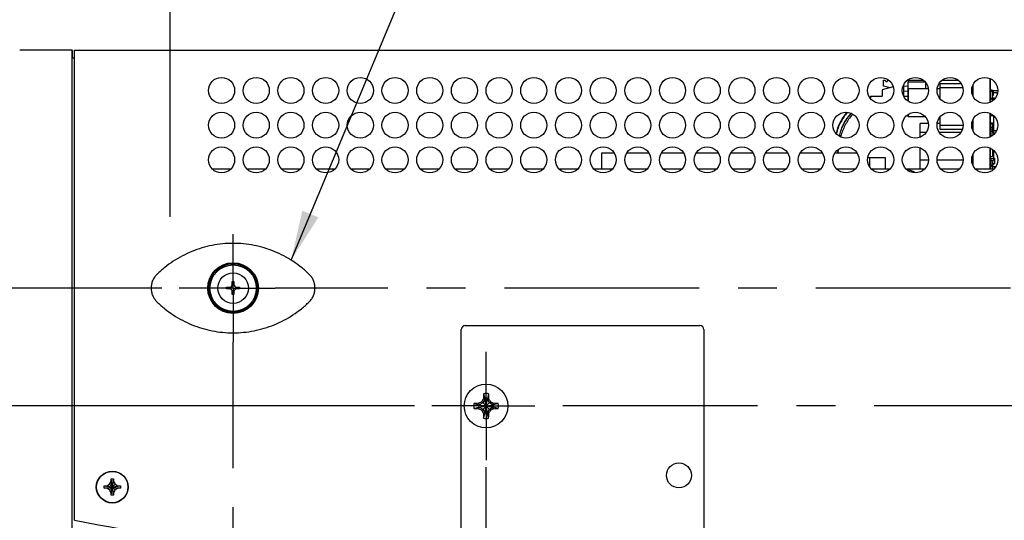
# Model space of a CAD drawing. Header units: inches. Extents: x 0 to 34, y 0 to 22.
# Tile 24 of 78: x 14.3 to 17.8, y 16.2 to 18. Entities that reach past the tile are written whole.
import ezdxf

# ---------------------------------------------------------------- set-up
doc = ezdxf.new("R2010")
doc.units = ezdxf.units.IN
doc.header["$LTSCALE"] = 1.87
doc.header["$MEASUREMENT"] = 0
doc.linetypes.add('CENTER', pattern=[0.6, 0.375, -0.075, 0.075, -0.075])
doc.layers.get('0').update_dxf_attribs({"linetype": 'CONTINUOUS'})
for name, color, linetype in [('02___PRT_ALL_AXES', 7, 'CONTINUOUS'), ('0_COMPONENTS', 7, 'CONTINUOUS'), ('DEFAULT_1', 7, 'CENTER'), ('DETAIL', 7, 'CONTINUOUS'), ('DIMENSIONS', 7, 'CONTINUOUS'), ('ECAD_761422_W_OUT-GND-PINS_REV1', 7, 'CONTINUOUS'), ('ECAD_C0402_REV2_C0402-0_012UF-1', 7, 'CONTINUOUS'), ('ECAD_C0402_REV2_C0402-0_1UF_10_', 7, 'CONTINUOUS'), ('ECAD_C0603_REV1_C0603-10PF__5_', 7, 'CONTINUOUS'), ('ECAD_C3216_C3216-4_7UF_16V_REV1', 7, 'CONTINUOUS'), ('ECAD_C7343_REV1_C7343-22UF_35V', 7, 'CONTINUOUS'), ('ECAD_C_2_0201_PKO', 7, 'CONTINUOUS'), ('ECAD_CNT_2_SDA-70543_100MILS_VE', 7, 'CONTINUOUS'), ('ECAD_OSC_6SOJ_550X350MILS_RV1', 7, 'CONTINUOUS'), ('ECAD_R0402_REV2_R0402-0_OHM', 7, 'CONTINUOUS'), ('ECAD_R0402_REV2_R0402-10K_1_', 7, 'CONTINUOUS'), ('ECAD_R0402_REV2_R0402-33_2_1_', 7, 'CONTINUOUS'), ('ECAD_R0402_REV2_R0402-SPARE', 7, 'CONTINUOUS'), ('ECAD_R0603_REV1_711944-01', 7, 'CONTINUOUS'), ('ECAD_R0603_REV1_R0603-732-0_5_', 7, 'CONTINUOUS'), ('ECAD_RN0804_REV1', 7, 'CONTINUOUS'), ('ECAD_RN0804_REV1_RP4IS-33_0804', 7, 'CONTINUOUS'), ('ECAD_SOT5_REV1_NC7SZ125M5X_A0', 7, 'CONTINUOUS'), ('ECAD_SSOP5_NC7SZU04_SM_A0', 7, 'CONTINUOUS'), ('ECAD_TSM105_REV2_BERG2X5-761451', 7, 'CONTINUOUS')]:
    doc.layers.add(name, color=color, linetype=linetype)
doc.styles.get("Standard").update_dxf_attribs({"font": 'txt', "width": 0.8})
doc.dimstyles.new('DIMSTYLE_1', dxfattribs={"dimtxt": 0.125, "dimasz": 0.18, "dimexe": 0.125, "dimexo": 0.0625, "dimgap": 0.0625, "dimtad": 0, "dimtih": 1, "dimtoh": 1, "dimzin": 4, "dimdsep": 46, "dimtxsty": 'STANDARD', "dimblk": '_FILLED', "dimblk1": '_FILLED', "dimblk2": '_FILLED', "dimcen": 0.09, "dimadec": 0, "dimazin": 0, "dimtp": 0.01, "dimtm": 0.01, "dimtfac": 1, "dimtofl": 0, "dimtmove": 0, "dimatfit": 3, "dimldrblk": '_FILLED', "dimfxl": 1, "dimtolj": 1, "dimtzin": 4, "dimarcsym": 0})
doc.dimstyles.new('DIMSTYLE_2', dxfattribs={"dimtxt": 0.125, "dimasz": 0.18, "dimexe": 0.125, "dimexo": 0.0625, "dimgap": 0.0625, "dimtad": 0, "dimtih": 1, "dimtoh": 1, "dimlfac": 2, "dimzin": 4, "dimdsep": 46, "dimtxsty": 'STANDARD', "dimblk": '_FILLED', "dimblk1": '_FILLED', "dimblk2": '_FILLED', "dimcen": 0.09, "dimadec": 0, "dimazin": 0, "dimtp": 0.001, "dimtm": 0.001, "dimtfac": 1, "dimtofl": 0, "dimtmove": 0, "dimatfit": 3, "dimldrblk": '_FILLED', "dimfxl": 1, "dimtolj": 1, "dimtzin": 4, "dimarcsym": 0})
doc.dimstyles.get("Standard").update_dxf_attribs({"dimtxt": 0.125, "dimasz": 0.18, "dimexe": 0.125, "dimexo": 0.0625, "dimgap": 0.09, "dimtad": 0, "dimtih": 1, "dimtoh": 1, "dimdec": 3, "dimzin": 4, "dimdsep": 46, "dimtxsty": 'STANDARD', "dimblk": '_FILLED', "dimblk1": '_FILLED', "dimblk2": '_FILLED', "dimcen": 0.09, "dimadec": 0, "dimazin": 0, "dimtol": 1, "dimtp": 0.01, "dimtm": 0.01, "dimtfac": 1, "dimtdec": 3, "dimtofl": 0, "dimtmove": 0, "dimatfit": 3, "dimldrblk": '_FILLED', "dimfxl": 1, "dimtolj": 1, "dimtzin": 4, "dimarcsym": 0})

# ---------------------------------------------------------------- blocks, each defined once
blk = doc.blocks.new('_FILLED')
at = {"color": 0, "linetype": 'BYBLOCK'}
blk.add_solid([(0, 0), (-1, 0.174), (-1, -0.174)], dxfattribs=at)
blk = doc.blocks.new('*D0')
at = {"layer": 'DIMENSIONS', "color": 2, "linetype": 'CONTINUOUS'}
for p, q in [((13.9696, 17.7906), (13.9696, 18.7462)), ((14.8087, 17.2714), (14.8087, 18.7462)), ((13.9696, 18.6212), (13.6096, 18.6212)), ((14.8087, 18.6212), (15.1687, 18.6212))]:
    blk.add_line(p, q, dxfattribs=at)
at = {"layer": 'DIMENSIONS', "color": 2, "linetype": 'CONTINUOUS', "xscale": 0.18, "yscale": 0.18, "zscale": 0.18}
blk.add_blockref('_FILLED', (13.9696, 18.6212), dxfattribs=at)
at = {"layer": 'DIMENSIONS', "color": 2, "linetype": 'CONTINUOUS', "xscale": 0.18, "yscale": 0.18, "zscale": 0.18, "rotation": 180}
blk.add_blockref('_FILLED', (14.8087, 18.6212), dxfattribs=at)
at = {"layer": 'DIMENSIONS', "color": 2, "linetype": 'CONTINUOUS', "insert": (14.2891, 18.6837), "char_height": 0.125, "width": 0.6, "attachment_point": 2, "line_spacing_factor": 0.9}
blk.add_mtext('1.68\\P[42.6]', dxfattribs=at)
blk = doc.blocks.new('*D24')
at = {"layer": 'DIMENSIONS', "color": 2, "linetype": 'CONTINUOUS'}
for p, q in [((13.9694, 17.4884), (13.9694, 20.2463)), ((21.7751, 17.8781), (21.7751, 20.2463)), ((13.9694, 20.1213), (17.1473, 20.1213)), ((21.7751, 20.1213), (18.5973, 20.1213))]:
    blk.add_line(p, q, dxfattribs=at)
at = {"layer": 'DIMENSIONS', "color": 2, "linetype": 'CONTINUOUS', "xscale": 0.18, "yscale": 0.18, "zscale": 0.18, "rotation": 180}
blk.add_blockref('_FILLED', (13.9694, 20.1213), dxfattribs=at)
at = {"layer": 'DIMENSIONS', "color": 2, "linetype": 'CONTINUOUS', "xscale": 0.18, "yscale": 0.18, "zscale": 0.18}
blk.add_blockref('_FILLED', (21.7751, 20.1213), dxfattribs=at)
at = {"layer": 'DIMENSIONS', "color": 2, "linetype": 'CONTINUOUS', "insert": (17.8723, 20.1838), "char_height": 0.125, "width": 1.325, "attachment_point": 2, "line_spacing_factor": 0.9}
blk.add_mtext('15.61{\\Ftxt.shx;\\W1.000000;\\H0.125000; }[396.5]', dxfattribs=at)
blk = doc.blocks.new('*D25')
at = {"layer": 'DIMENSIONS', "color": 2, "linetype": 'CONTINUOUS'}
for p, q in [((13.972, 17.4658), (13.972, 20.9963)), ((22.4761, 17.2068), (22.4761, 20.9963)), ((13.972, 20.8713), (17.599, 20.8713)), ((22.4761, 20.8713), (18.849, 20.8713))]:
    blk.add_line(p, q, dxfattribs=at)
at = {"layer": 'DIMENSIONS', "color": 2, "linetype": 'CONTINUOUS', "xscale": 0.18, "yscale": 0.18, "zscale": 0.18, "rotation": 180}
blk.add_blockref('_FILLED', (13.972, 20.8713), dxfattribs=at)
at = {"layer": 'DIMENSIONS', "color": 2, "linetype": 'CONTINUOUS', "xscale": 0.18, "yscale": 0.18, "zscale": 0.18}
blk.add_blockref('_FILLED', (22.4761, 20.8713), dxfattribs=at)
at = {"layer": 'DIMENSIONS', "color": 2, "linetype": 'CONTINUOUS', "insert": (18.224, 20.9338), "char_height": 0.125, "width": 1.125, "attachment_point": 2, "line_spacing_factor": 0.9}
blk.add_mtext('17.01{\\Ftxt.shx;\\W1.000000;\\H0.125000; }[432]', dxfattribs=at)
blk = doc.blocks.new('*D31')
at = {"layer": 'DIMENSIONS', "color": 2, "linetype": 'CONTINUOUS'}
for p, q in [((13.2196, 17.0141), (13.2196, 17.3741)), ((14.7781, 17.0141), (13.0946, 17.0141)), ((15.6896, 16.5896), (13.0946, 16.5896)), ((13.2196, 16.5896), (13.2196, 16.2296))]:
    blk.add_line(p, q, dxfattribs=at)
at = {"layer": 'DIMENSIONS', "color": 2, "linetype": 'CONTINUOUS', "xscale": 0.18, "yscale": 0.18, "zscale": 0.18}
for p, rotation in [((13.2196, 17.0141), 270), ((13.2196, 16.5896), 90)]:
    blk.add_blockref('_FILLED', p, dxfattribs=dict(at, rotation=rotation))
at = {"layer": 'DIMENSIONS', "color": 2, "linetype": 'CONTINUOUS', "insert": (13.0696, 16.9662), "char_height": 0.125, "width": 0.6, "attachment_point": 2, "line_spacing_factor": 0.9}
blk.add_mtext('.85\\P[21.6]', dxfattribs=at)
blk = doc.blocks.new('*D32')
at = {"layer": 'DIMENSIONS', "color": 2, "linetype": 'CONTINUOUS'}
for p, q in [((12.4696, 16.5896), (12.4696, 16.9496)), ((15.6896, 16.5896), (12.3446, 16.5896)), ((15.6896, 15.6676), (12.3446, 15.6676)), ((12.4696, 15.6676), (12.4696, 15.3076))]:
    blk.add_line(p, q, dxfattribs=at)
at = {"layer": 'DIMENSIONS', "color": 2, "linetype": 'CONTINUOUS', "xscale": 0.18, "yscale": 0.18, "zscale": 0.18}
for p, rotation in [((12.4696, 16.5896), 270), ((12.4696, 15.6676), 90)]:
    blk.add_blockref('_FILLED', p, dxfattribs=dict(at, rotation=rotation))
at = {"layer": 'DIMENSIONS', "color": 2, "linetype": 'CONTINUOUS', "insert": (12.3696, 16.2995), "char_height": 0.125, "width": 0.6, "attachment_point": 2, "line_spacing_factor": 0.9}
blk.add_mtext('1.84\\P[46.8]', dxfattribs=at)

msp = doc.modelspace()

# ---------------------------------------------------------------- linework, layer by layer
at = {"color": 7, "linetype": 'CONTINUOUS'}
for p, q in [((14.4551, 17.8713), (14.2664, 17.8713)), ((14.4551, 14.3863), (14.4551, 17.8713)), ((14.4571, 17.8706), (14.4551, 17.8706)), ((14.4571, 17.8456), (14.4571, 17.8706)), ((14.4641, 16.1787), (14.4641, 17.8713)), ((14.4641, 17.8713), (21.7486, 17.8713)), ((14.4551, 17.8438), (14.4641, 17.8438)), ((14.4551, 17.8435), (14.4641, 17.8435)), ((14.4641, 17.8426), (14.4551, 17.8426)), ((17.3796, 17.7415), (17.3796, 17.7637)), ((17.3796, 17.7637), (17.3846, 17.7637)), ((17.4031, 17.7362), (17.3796, 17.7415)), ((17.3846, 17.7637), (17.3871, 17.7587)), ((17.3871, 17.7587), (17.3921, 17.7587)), ((17.3921, 17.7587), (17.3946, 17.7637)), ((17.4521, 17.7062), (17.4521, 17.7468)), ((17.4681, 17.7406), (17.4521, 17.7416)), ((17.4681, 17.6881), (17.4681, 17.7564)), ((17.5292, 17.7564), (17.4681, 17.7564)), ((17.5306, 17.7543), (17.5306, 17.7317)), ((17.3321, 17.7062), (17.3321, 17.6984)), ((17.3321, 17.7062), (17.3746, 17.7062)), ((17.4134, 17.7389), (17.3746, 17.7287)), ((17.3746, 17.7287), (17.3746, 17.7062)), ((17.4521, 17.7251), (17.4681, 17.7241)), ((17.4521, 17.7062), (17.4681, 17.7062)), ((17.4681, 17.6314), (17.4681, 17.6395)), ((17.5292, 17.6314), (17.4681, 17.6314)), ((17.3304, 17.4832), (17.3232, 17.4832)), ((14.9603, 17.4436), (15.0274, 17.4436)), ((15.0853, 17.4436), (15.1524, 17.4436)), ((15.2103, 17.4436), (15.2774, 17.4436)), ((15.3353, 17.4436), (15.4024, 17.4436)), ((15.4603, 17.4436), (15.5274, 17.4436)), ((15.5853, 17.4436), (15.6524, 17.4436)), ((15.7103, 17.4436), (15.7774, 17.4436)), ((15.8353, 17.4436), (15.9024, 17.4436)), ((15.9603, 17.4436), (16.0274, 17.4436)), ((16.0853, 17.4436), (16.1524, 17.4436)), ((16.2103, 17.4436), (16.2774, 17.4436)), ((16.3353, 17.4436), (16.4024, 17.4436)), ((16.4603, 17.4436), (16.5274, 17.4436)), ((16.5853, 17.4436), (16.6524, 17.4436)), ((16.7103, 17.4436), (16.7774, 17.4436)), ((16.8353, 17.4436), (16.9024, 17.4436)), ((16.9603, 17.4436), (17.0274, 17.4436)), ((17.0853, 17.4436), (17.1524, 17.4436)), ((17.2103, 17.4436), (17.2774, 17.4436)), ((17.3353, 17.4436), (17.4024, 17.4436)), ((17.4603, 17.4436), (17.5274, 17.4436)), ((17.5853, 17.4436), (17.6524, 17.4436)), ((17.7103, 17.4436), (17.7774, 17.4436)), ((15.0324, 17.0271), (15.0324, 17.0379)), ((15.0324, 17.0379), (15.0383, 17.0379)), ((15.0383, 17.0379), (15.0383, 17.0271)), ((15.0117, 17.0114), (15.0117, 17.0173)), ((15.0117, 17.0173), (15.0226, 17.0173)), ((15.0226, 17.0114), (15.0117, 17.0114)), ((15.0324, 16.9907), (15.0324, 17.0015)), ((15.0383, 17.0015), (15.0383, 16.9907)), ((15.0482, 17.0173), (15.059, 17.0173)), ((15.059, 17.0114), (15.0482, 17.0114)), ((15.059, 17.0173), (15.059, 17.0114)), ((15.0383, 16.9907), (15.0324, 16.9907)), ((15.8571, 15.3946), (15.8571, 16.8646)), ((15.8721, 16.8796), (16.7171, 16.8796)), ((16.7321, 16.8646), (16.7321, 15.3946)), ((15.9314, 16.5739), (15.9628, 16.6053)), ((15.9628, 16.5739), (15.9314, 16.6053)), ((15.9425, 16.6143), (15.9351, 16.6015)), ((15.9374, 16.6154), (15.9425, 16.6143)), ((15.938, 16.6335), (15.9425, 16.6162)), ((15.9425, 16.6162), (15.9425, 16.6143)), ((15.9425, 16.563), (15.9517, 16.6162)), ((15.9517, 16.563), (15.9425, 16.6162)), ((15.9425, 16.5648), (15.9517, 16.6143)), ((15.9517, 16.5648), (15.9425, 16.6143)), ((15.9562, 16.6335), (15.9517, 16.6162)), ((15.9517, 16.6143), (15.9517, 16.6162)), ((15.9517, 16.6143), (15.9568, 16.6154)), ((15.9591, 16.6015), (15.9517, 16.6143)), ((15.9032, 16.5987), (15.9205, 16.5941)), ((15.9032, 16.5804), (15.9205, 16.585)), ((15.9205, 16.5941), (15.9737, 16.585)), ((15.9223, 16.5941), (15.9205, 16.5941)), ((15.9205, 16.585), (15.9737, 16.5941)), ((15.9205, 16.585), (15.9223, 16.585)), ((15.9223, 16.5941), (15.9213, 16.5993)), ((15.9213, 16.5799), (15.9223, 16.585)), ((15.9351, 16.6015), (15.9223, 16.5941)), ((15.9223, 16.5941), (15.9719, 16.585)), ((15.9223, 16.585), (15.9719, 16.5941)), ((15.9223, 16.585), (15.9351, 16.5776)), ((15.9351, 16.5776), (15.9425, 16.5648)), ((15.9517, 16.5648), (15.9591, 16.5776)), ((15.9719, 16.5941), (15.9591, 16.6015)), ((15.9591, 16.5776), (15.9719, 16.585)), ((15.973, 16.5993), (15.9719, 16.5941)), ((15.9737, 16.5941), (15.9719, 16.5941)), ((15.9719, 16.585), (15.973, 16.5799)), ((15.9719, 16.585), (15.9737, 16.585)), ((15.9911, 16.5987), (15.9737, 16.5941)), ((15.9911, 16.5804), (15.9737, 16.585)), ((15.9374, 16.5637), (15.9425, 16.5648)), ((15.938, 16.5456), (15.9425, 16.563)), ((15.9425, 16.5648), (15.9425, 16.563)), ((15.9517, 16.563), (15.9517, 16.5648)), ((15.9568, 16.5637), (15.9517, 16.5648)), ((15.9562, 16.5456), (15.9517, 16.563)), ((14.5956, 16.3178), (14.5956, 16.3268)), ((14.5956, 16.2683), (14.6046, 16.3268)), ((14.6046, 16.2683), (14.5956, 16.3268)), ((14.5956, 16.3268), (14.6046, 16.3268)), ((14.6046, 16.3268), (14.6046, 16.3178)), ((14.5709, 16.2931), (14.5709, 16.3021)), ((14.5709, 16.3021), (14.6294, 16.2931)), ((14.5709, 16.3021), (14.5799, 16.3021)), ((14.5709, 16.2931), (14.6294, 16.3021)), ((14.5799, 16.2931), (14.5709, 16.2931)), ((14.5799, 16.3021), (14.5899, 16.3078)), ((14.5799, 16.3021), (14.6204, 16.2931)), ((14.5799, 16.2931), (14.6204, 16.3021)), ((14.5899, 16.2873), (14.5799, 16.2931)), ((14.5899, 16.3078), (14.5956, 16.3178)), ((14.5899, 16.2873), (14.6104, 16.3078)), ((14.6104, 16.2873), (14.5899, 16.3078)), ((14.5956, 16.2773), (14.5899, 16.2873)), ((14.5956, 16.2773), (14.6046, 16.3178)), ((14.6046, 16.2773), (14.5956, 16.3178)), ((14.6046, 16.3178), (14.6104, 16.3078)), ((14.6104, 16.2873), (14.6046, 16.2773)), ((14.6104, 16.3078), (14.6204, 16.3021)), ((14.6204, 16.2931), (14.6104, 16.2873)), ((14.6204, 16.3021), (14.6294, 16.3021)), ((14.6294, 16.2931), (14.6204, 16.2931)), ((14.6294, 16.3021), (14.6294, 16.2931)), ((14.5956, 16.2683), (14.5956, 16.2773)), ((14.6046, 16.2683), (14.5956, 16.2683)), ((14.6046, 16.2773), (14.6046, 16.2683))]:
    msp.add_line(p, q, dxfattribs=at)
at = {"color": 3, "linetype": 'CONTINUOUS'}
for p, q in [((14.4571, 17.8456), (14.4551, 17.8456)), ((16.3629, 17.5002), (16.3629, 17.4437)), ((16.4083, 17.5002), (16.3629, 17.5002)), ((16.5333, 17.5002), (16.4544, 17.5002)), ((16.6583, 17.5002), (16.5794, 17.5002)), ((16.7833, 17.5002), (16.7044, 17.5002)), ((16.9083, 17.5002), (16.8294, 17.5002)), ((17.0333, 17.5002), (16.9544, 17.5002)), ((17.1583, 17.5002), (17.0794, 17.5002)), ((17.2833, 17.5002), (17.2044, 17.5002)), ((17.3304, 17.4509), (17.3304, 17.4832)), ((17.3869, 17.4832), (17.3304, 17.4832)), ((17.3869, 17.4436), (17.3869, 17.4832))]:
    msp.add_line(p, q, dxfattribs=at)
at = {"color": 7, "linetype": 'CONTINUOUS', "true_color": 0xcccccc}
for p, q in [((17.2146, 17.5122), (17.2133, 17.5003)), ((17.2153, 17.5127), (17.2143, 17.5003))]:
    msp.add_line(p, q, dxfattribs=at)
at = {"color": 7, "linetype": 'CONTINUOUS'}
for centre, radius in [((14.9939, 17.7263), 0.047), ((15.1189, 17.7263), 0.047), ((15.2439, 17.7263), 0.047), ((15.3689, 17.7263), 0.047), ((15.4939, 17.7263), 0.047), ((15.6189, 17.7263), 0.047), ((15.7439, 17.7263), 0.047), ((15.8689, 17.7263), 0.047), ((15.9939, 17.7263), 0.047), ((16.1189, 17.7263), 0.047), ((16.2439, 17.7263), 0.047), ((16.3689, 17.7263), 0.047), ((16.4939, 17.7263), 0.047), ((16.6189, 17.7263), 0.047), ((16.7439, 17.7263), 0.047), ((16.8689, 17.7263), 0.047), ((16.9939, 17.7263), 0.047), ((17.1189, 17.7263), 0.047), ((17.2439, 17.7263), 0.047), ((17.3689, 17.7263), 0.047), ((17.4939, 17.7263), 0.047), ((17.6189, 17.7263), 0.047), ((17.7439, 17.7263), 0.047), ((14.9939, 17.6013), 0.047), ((15.1189, 17.6013), 0.047), ((15.2439, 17.6013), 0.047), ((15.3689, 17.6013), 0.047), ((15.4939, 17.6013), 0.047), ((15.6189, 17.6013), 0.047), ((15.7439, 17.6013), 0.047), ((15.8689, 17.6013), 0.047), ((15.9939, 17.6013), 0.047), ((16.1189, 17.6013), 0.047), ((16.2439, 17.6013), 0.047), ((16.3689, 17.6013), 0.047), ((16.4939, 17.6013), 0.047), ((16.6189, 17.6013), 0.047), ((16.7439, 17.6013), 0.047), ((16.8689, 17.6013), 0.047), ((16.9939, 17.6013), 0.047), ((17.1189, 17.6013), 0.047), ((17.2439, 17.6013), 0.047), ((17.3689, 17.6013), 0.047), ((17.4939, 17.6013), 0.047), ((17.6189, 17.6013), 0.047), ((17.7439, 17.6013), 0.047), ((14.9939, 17.4763), 0.047), ((15.1189, 17.4763), 0.047), ((15.2439, 17.4763), 0.047), ((15.3689, 17.4763), 0.047), ((15.4939, 17.4763), 0.047), ((15.6189, 17.4763), 0.047), ((15.7439, 17.4763), 0.047), ((15.8689, 17.4763), 0.047), ((15.9939, 17.4763), 0.047), ((16.1189, 17.4763), 0.047), ((16.2439, 17.4763), 0.047), ((16.3689, 17.4763), 0.047), ((16.4939, 17.4763), 0.047), ((16.6189, 17.4763), 0.047), ((16.7439, 17.4763), 0.047), ((16.8689, 17.4763), 0.047), ((16.9939, 17.4763), 0.047), ((17.1189, 17.4763), 0.047), ((17.2439, 17.4763), 0.047), ((17.3689, 17.4763), 0.047), ((17.4939, 17.4763), 0.047), ((17.6189, 17.4763), 0.047), ((17.7439, 17.4763), 0.047), ((15.0354, 17.0143), 0.0912), ((15.0354, 17.0143), 0.0875), ((15.0354, 17.0143), 0.0837), ((15.0354, 17.0143), 0.055), ((15.9471, 16.5896), 0.0787), ((14.6001, 16.2976), 0.0575), ((14.6001, 16.2976), 0.0563)]:
    msp.add_circle(centre, radius, dxfattribs=at)
for centre, radius, start, end in [((17.4496, 17.3491), 0.0925, 60.5775, 80.3757), ((15.0226, 17.0271), 0.00984, 270, 360), ((15.0226, 17.0015), 0.00984, 0, 90), ((15.0482, 17.0271), 0.00984, 180, 270), ((15.0482, 17.0015), 0.00984, 90, 180), ((15.8721, 16.8646), 0.015, 90, 180), ((16.7171, 16.8646), 0.015, 0, 90), ((16.5409, 15.5609), 1.2092, 120.2668, 120.8252), ((16.9802, 15.9932), 1.2143, 149.1759, 149.732), ((17.0322, 16.5913), 1.095, 178.1542, 178.7363), ((16.403, 16.6115), 0.4655, 177.295, 178.1542), ((15.9471, 16.5896), 0.0449, 78.2646, 101.7354), ((15.9471, 16.5896), 0.027, 80.2364, 99.7636), ((15.5029, 16.612), 0.4539, 1.8348, 2.716), ((14.8743, 16.5916), 1.0828, 1.2604, 1.8491), ((14.9184, 15.9958), 1.2092, 30.2668, 30.8252), ((15.3507, 15.5565), 1.2143, 59.1759, 59.732), ((15.9471, 16.5896), 0.0449, 168.2646, 191.7354), ((15.9247, 16.1453), 0.4539, 91.8348, 92.716), ((15.9251, 17.0454), 0.4655, 267.295, 268.1542), ((15.9451, 15.5167), 1.0828, 91.2604, 91.8491), ((15.9454, 17.6746), 1.095, 268.1542, 268.7363), ((15.9471, 16.5896), 0.027, 170.2364, 189.7636), ((16.5435, 17.6227), 1.2143, 239.1759, 239.732), ((16.9758, 17.1834), 1.2092, 210.2668, 210.8252), ((14.914, 17.1859), 1.2143, 329.1759, 329.732), ((15.3533, 17.6183), 1.2092, 300.2668, 300.8252), ((15.9488, 15.5045), 1.095, 88.1542, 88.7363), ((15.9491, 17.6624), 1.0828, 271.2604, 271.8491), ((15.9471, 16.5896), 0.027, 350.2364, 9.7636), ((15.9691, 16.1337), 0.4655, 87.295, 88.1542), ((15.9696, 17.0338), 0.4539, 271.8348, 272.716), ((15.9471, 16.5896), 0.0449, 348.2646, 11.7354), ((17.0199, 16.5875), 1.0828, 181.2604, 181.8491), ((16.3914, 16.5671), 0.4539, 181.8348, 182.716), ((15.9471, 16.5896), 0.0449, 258.2646, 281.7354), ((15.9471, 16.5896), 0.027, 260.2364, 279.7636), ((15.4912, 16.5676), 0.4655, 357.295, 358.1542), ((14.8621, 16.5879), 1.095, 358.1542, 358.7363), ((18.1189, 34.8236), 18.9998, 258.90959, 263.16139)]:
    msp.add_arc(centre, radius, start, end, dxfattribs=at)
at = {"color": 7, "linetype": 'CONTINUOUS', "true_color": 0xcccccc}
for points, knots in [([(17.2473, 17.6476), (17.2372, 17.6363), (17.2206, 17.6115), (17.2108, 17.5844), (17.208, 17.5719)], [0, 0, 0, 0, 0.520638, 1, 1, 1, 1]), ([(17.2492, 17.6473), (17.2397, 17.6365), (17.2228, 17.6114), (17.2122, 17.5838), (17.2091, 17.5704)], [0, 0, 0, 0, 0.491986, 1, 1, 1, 1]), ([(17.2622, 17.6445), (17.2613, 17.6435), (17.2509, 17.6323), (17.2331, 17.6064), (17.2224, 17.578), (17.2194, 17.5638), (17.2191, 17.5624)], [0, 0, 0, 0, 0.04276, 0.496326, 0.949892, 1, 1, 1, 1]), ([(17.2627, 17.6442), (17.262, 17.6435), (17.2519, 17.6326), (17.2342, 17.6069), (17.223, 17.5782), (17.2199, 17.5637), (17.2195, 17.5621)], [0, 0, 0, 0, 0.031217, 0.487693, 0.94417, 1, 1, 1, 1]), ([(17.2676, 17.6409), (17.2671, 17.6403), (17.2577, 17.6292), (17.2415, 17.6049), (17.2294, 17.5768), (17.2245, 17.5616), (17.2238, 17.5593)], [0, 0, 0, 0, 0.026567, 0.472162, 0.917757, 1, 1, 1, 1])]:
    msp.add_open_spline(points, degree=3, knots=knots, dxfattribs=at)
at = {"color": 7, "linetype": 'CONTINUOUS'}
for points, knots in [([(15.3098, 17.0636), (15.3007, 17.0725), (15.2818, 17.0893), (15.251, 17.1116), (15.2182, 17.1309), (15.1838, 17.147), (15.1479, 17.1596), (15.111, 17.1687), (15.0734, 17.1743), (15.0354, 17.1761), (14.9974, 17.1743), (14.9597, 17.1687), (14.9228, 17.1596), (14.887, 17.147), (14.8525, 17.1309), (14.8197, 17.1116), (14.789, 17.0893), (14.77, 17.0725), (14.7609, 17.0636)], [0, 0, 0, 0, 0.062494, 0.124988, 0.187482, 0.249976, 0.312474, 0.374978, 0.437488, 0.5, 0.562512, 0.625022, 0.687526, 0.750024, 0.812518, 0.875012, 0.937506, 1, 1, 1, 1]), ([(14.7609, 17.0636), (14.7576, 17.0605), (14.7517, 17.0534), (14.7451, 17.0413), (14.741, 17.0281), (14.7396, 17.0143), (14.741, 17.0006), (14.7451, 16.9874), (14.7517, 16.9752), (14.7576, 16.9682), (14.7609, 16.965)], [0, 0, 0, 0, 0.125003, 0.249998, 0.375, 0.5, 0.625, 0.750002, 0.874997, 1, 1, 1, 1]), ([(15.3098, 16.965), (15.3131, 16.9682), (15.319, 16.9752), (15.3257, 16.9874), (15.3297, 17.0006), (15.3311, 17.0143), (15.3297, 17.0281), (15.3257, 17.0413), (15.319, 17.0534), (15.3131, 17.0605), (15.3098, 17.0636)], [0, 0, 0, 0, 0.125003, 0.249998, 0.375, 0.5, 0.625, 0.750002, 0.874997, 1, 1, 1, 1]), ([(14.7609, 16.965), (14.77, 16.9562), (14.789, 16.9394), (14.8197, 16.917), (14.8525, 16.8977), (14.887, 16.8817), (14.9228, 16.869), (14.9597, 16.8599), (14.9974, 16.8544), (15.0354, 16.8525), (15.0734, 16.8544), (15.111, 16.8599), (15.1479, 16.869), (15.1838, 16.8817), (15.2182, 16.8977), (15.251, 16.917), (15.2818, 16.9394), (15.3007, 16.9562), (15.3098, 16.965)], [0, 0, 0, 0, 0.062494, 0.124988, 0.187482, 0.249976, 0.312474, 0.374978, 0.437488, 0.5, 0.562512, 0.625022, 0.687526, 0.750024, 0.812518, 0.875012, 0.937506, 1, 1, 1, 1])]:
    msp.add_open_spline(points, degree=3, knots=knots, dxfattribs=at)
at = {"layer": '02___PRT_ALL_AXES', "color": 7, "linetype": 'CONTINUOUS'}
for p, q in [((17.7011, 17.7073), (17.7011, 17.7453)), ((17.7631, 17.6837), (17.7631, 17.7689)), ((17.7631, 17.5587), (17.7631, 17.6439)), ((17.7011, 17.5823), (17.7011, 17.6203)), ((17.7011, 17.4573), (17.7011, 17.4953)), ((17.7631, 17.4436), (17.7631, 17.5189))]:
    msp.add_line(p, q, dxfattribs=at)
msp.add_circle((16.6421, 16.3396), 0.045, dxfattribs=at)
at = {"layer": '0_COMPONENTS', "color": 7, "linetype": 'CONTINUOUS'}
for p, q in [((17.7006, 17.7445), (17.7006, 17.7081)), ((17.7631, 17.7689), (17.7631, 17.6837)), ((17.7631, 17.6439), (17.7631, 17.5587)), ((17.7006, 17.6195), (17.7006, 17.5831)), ((17.7006, 17.4945), (17.7006, 17.4581)), ((17.7631, 17.5189), (17.7631, 17.4436))]:
    msp.add_line(p, q, dxfattribs=at)
at = {"layer": 'DEFAULT_1', "color": 7, "linetype": 'CENTER'}
for p, q in [((15.0356, 17.0141), (15.0356, 17.209)), ((15.0356, 17.0141), (14.8406, 17.0141)), ((15.0356, 17.0141), (15.0356, 16.8191)), ((15.0356, 17.0141), (15.187, 17.0141)), ((21.2026, 17.0141), (15.187, 17.0141)), ((15.0356, 15.2431), (15.0356, 16.8191)), ((15.9471, 16.5896), (15.9471, 16.7845)), ((15.9471, 16.5896), (15.7521, 16.5896)), ((15.9471, 16.5896), (15.9471, 16.3946)), ((15.9471, 16.5896), (16.1228, 16.5896)), ((20.2911, 16.5896), (16.1228, 16.5896)), ((15.9471, 15.6676), (15.9471, 16.3946))]:
    msp.add_line(p, q, dxfattribs=at)
at = {"layer": 'ECAD_761422_W_OUT-GND-PINS_REV1', "color": 7, "linetype": 'CONTINUOUS'}
for p, q in [((17.5831, 17.6969), (17.5831, 17.7497)), ((17.6587, 17.7497), (17.5831, 17.7497)), ((17.664, 17.7357), (17.5831, 17.7357)), ((17.7006, 17.7357), (17.6987, 17.7357)), ((17.5831, 17.5857), (17.5831, 17.6308)), ((17.6655, 17.5997), (17.5831, 17.5997)), ((17.7006, 17.5997), (17.6972, 17.5997)), ((17.6628, 17.5857), (17.5831, 17.5857))]:
    msp.add_line(p, q, dxfattribs=at)
at = {"layer": 'ECAD_C0402_REV2_C0402-0_012UF-1', "color": 7, "linetype": 'CONTINUOUS'}
for p in [(17.7776, 17.6338), (17.7756, 17.6292)]:
    msp.add_line(p, (17.7776, 17.6292), dxfattribs=at)
at = {"layer": 'ECAD_C0402_REV2_C0402-0_1UF_10_', "color": 7, "linetype": 'CONTINUOUS'}
for p, q in [((17.7631, 17.6987), (17.7756, 17.6987)), ((17.7711, 17.6962), (17.7756, 17.6962)), ((17.7756, 17.6987), (17.7756, 17.6921)), ((17.7631, 17.6362), (17.7747, 17.6362)), ((17.7756, 17.6356), (17.7756, 17.5671)), ((17.7631, 17.6092), (17.7756, 17.6092)), ((17.7711, 17.6017), (17.7756, 17.6017)), ((17.7711, 17.6012), (17.7756, 17.6012)), ((17.7721, 17.6042), (17.7756, 17.6042)), ((17.7711, 17.5662), (17.7742, 17.5662)), ((17.7721, 17.5892), (17.7756, 17.5892)), ((17.7721, 17.5837), (17.7756, 17.5837)), ((17.7741, 17.5717), (17.7756, 17.5717)), ((17.7721, 17.5087), (17.7756, 17.5087)), ((17.7756, 17.5106), (17.7756, 17.4742)), ((17.7631, 17.4817), (17.7756, 17.4817)), ((17.7696, 17.4742), (17.7756, 17.4742)), ((17.7721, 17.4617), (17.7756, 17.4617)), ((17.7721, 17.4592), (17.7756, 17.4592)), ((17.7756, 17.4632), (17.7756, 17.4592))]:
    msp.add_line(p, q, dxfattribs=at)
at = {"layer": 'ECAD_C0603_REV1_C0603-10PF__5_', "color": 7, "linetype": 'CONTINUOUS'}
for p, q in [((17.7721, 17.4522), (17.7796, 17.4522)), ((17.7796, 17.4522), (17.7796, 17.4468))]:
    msp.add_line(p, q, dxfattribs=at)
at = {"layer": 'ECAD_C3216_C3216-4_7UF_16V_REV1', "color": 7, "linetype": 'CONTINUOUS'}
msp.add_line((17.7756, 17.5827), (17.7869, 17.5827), dxfattribs=at)
at = {"layer": 'ECAD_C7343_REV1_C7343-22UF_35V', "color": 7, "linetype": 'CONTINUOUS'}
msp.add_line((17.7721, 17.4524), (17.7833, 17.4524), dxfattribs=at)
at = {"layer": 'ECAD_C_2_0201_PKO', "color": 7, "linetype": 'CONTINUOUS'}
for p, q in [((17.7631, 17.7282), (17.7696, 17.7282)), ((17.7631, 17.7279), (17.7696, 17.7279)), ((17.7696, 17.7282), (17.7696, 17.7237)), ((17.7696, 17.6396), (17.7696, 17.6362)), ((17.7631, 17.6084), (17.7696, 17.6084)), ((17.7696, 17.6092), (17.7696, 17.6084)), ((17.7631, 17.5882), (17.7696, 17.5882)), ((17.7631, 17.5802), (17.7696, 17.5802)), ((17.7696, 17.5882), (17.7696, 17.5802)), ((17.7631, 17.4749), (17.7696, 17.4749)), ((17.7631, 17.4744), (17.7696, 17.4744)), ((17.7696, 17.4749), (17.7696, 17.4587))]:
    msp.add_line(p, q, dxfattribs=at)
at = {"layer": 'ECAD_CNT_2_SDA-70543_100MILS_VE', "color": 7, "linetype": 'CONTINUOUS'}
for p, q in [((17.4686, 17.7564), (17.4686, 17.7617)), ((17.5239, 17.7617), (17.4686, 17.7617)), ((17.6489, 17.7617), (17.5888, 17.7617)), ((17.4686, 17.6878), (17.4686, 17.7317)), ((17.5398, 17.7317), (17.4686, 17.7317)), ((17.5831, 17.7317), (17.5729, 17.7317)), ((17.4686, 17.6317), (17.4686, 17.6399)), ((17.529, 17.6317), (17.4686, 17.6317))]:
    msp.add_line(p, q, dxfattribs=at)
at = {"layer": 'ECAD_OSC_6SOJ_550X350MILS_RV1', "color": 7, "linetype": 'CONTINUOUS'}
for p in [(17.6086, 17.7617), (17.6474, 17.7627)]:
    msp.add_line(p, (17.6086, 17.7627), dxfattribs=at)
at = {"layer": 'ECAD_R0402_REV2_R0402-0_OHM', "color": 7, "linetype": 'CONTINUOUS'}
for p, q in [((17.7631, 17.6962), (17.7711, 17.6962)), ((17.7711, 17.6962), (17.7711, 17.6891))]:
    msp.add_line(p, q, dxfattribs=at)
at = {"layer": 'ECAD_R0402_REV2_R0402-10K_1_', "color": 7, "linetype": 'CONTINUOUS'}
for p, q in [((17.7631, 17.6417), (17.7664, 17.6417)), ((17.7631, 17.6062), (17.7711, 17.6062)), ((17.7711, 17.6062), (17.7711, 17.5942)), ((17.7631, 17.5942), (17.7711, 17.5942)), ((17.7631, 17.5662), (17.7711, 17.5662)), ((17.7711, 17.5662), (17.7711, 17.5641)), ((17.7631, 17.4587), (17.7711, 17.4587)), ((17.7711, 17.4587), (17.7711, 17.4562))]:
    msp.add_line(p, q, dxfattribs=at)
at = {"layer": 'ECAD_R0402_REV2_R0402-33_2_1_', "color": 7, "linetype": 'CONTINUOUS'}
for p, q in [((17.7631, 17.4562), (17.7711, 17.4562)), ((17.7711, 17.4562), (17.7711, 17.4537))]:
    msp.add_line(p, q, dxfattribs=at)
at = {"layer": 'ECAD_R0402_REV2_R0402-SPARE', "color": 7, "linetype": 'CONTINUOUS'}
for p, q in [((17.7631, 17.7237), (17.7711, 17.7237)), ((17.7711, 17.7237), (17.7711, 17.6987)), ((17.7006, 17.4687), (17.6984, 17.4687)), ((17.7631, 17.4537), (17.7711, 17.4537)), ((17.7711, 17.4537), (17.7711, 17.4436))]:
    msp.add_line(p, q, dxfattribs=at)
at = {"layer": 'ECAD_R0603_REV1_711944-01', "color": 7, "linetype": 'CONTINUOUS'}
for p, q in [((17.7721, 17.4632), (17.7796, 17.4632)), ((17.7756, 17.4822), (17.7796, 17.4822)), ((17.7796, 17.4822), (17.7796, 17.4632))]:
    msp.add_line(p, q, dxfattribs=at)
at = {"layer": 'ECAD_R0603_REV1_R0603-732-0_5_', "color": 7, "linetype": 'CONTINUOUS'}
for p, q in [((17.7696, 17.7272), (17.7741, 17.7272)), ((17.7711, 17.7082), (17.7741, 17.7082)), ((17.7741, 17.7272), (17.7741, 17.7082))]:
    msp.add_line(p, q, dxfattribs=at)
at = {"layer": 'ECAD_RN0804_REV1', "color": 7, "linetype": 'CONTINUOUS'}
for p, q in [((17.7721, 17.6379), (17.7721, 17.6362)), ((17.7711, 17.6037), (17.7721, 17.6037)), ((17.7721, 17.6092), (17.7721, 17.6037)), ((17.7711, 17.5942), (17.7721, 17.5942)), ((17.7721, 17.5942), (17.7721, 17.5742)), ((17.7721, 17.5129), (17.7721, 17.4887)), ((17.7631, 17.4887), (17.7721, 17.4887)), ((17.7696, 17.4692), (17.7721, 17.4692)), ((17.7721, 17.4692), (17.7721, 17.4436))]:
    msp.add_line(p, q, dxfattribs=at)
at = {"layer": 'ECAD_RN0804_REV1_RP4IS-33_0804', "color": 7, "linetype": 'CONTINUOUS'}
for p, q in [((17.7631, 17.5742), (17.7741, 17.5742)), ((17.7741, 17.5742), (17.7741, 17.5662))]:
    msp.add_line(p, q, dxfattribs=at)
at = {"layer": 'ECAD_SOT5_REV1_NC7SZ125M5X_A0', "color": 7, "linetype": 'CONTINUOUS'}
msp.add_line((17.7711, 17.6997), (17.7815, 17.6997), dxfattribs=at)
at = {"layer": 'ECAD_SSOP5_NC7SZU04_SM_A0', "color": 7, "linetype": 'CONTINUOUS'}
for p, q in [((17.7741, 17.7257), (17.7907, 17.7257)), ((17.7741, 17.7194), (17.7895, 17.7194))]:
    msp.add_line(p, q, dxfattribs=at)
at = {"layer": 'ECAD_TSM105_REV2_BERG2X5-761451', "color": 7, "linetype": 'CONTINUOUS'}
for p, q in [((17.5111, 17.5577), (17.5111, 17.6077)), ((17.5396, 17.6077), (17.5111, 17.6077)), ((17.5831, 17.6077), (17.5731, 17.6077)), ((17.5318, 17.5752), (17.5111, 17.5752)), ((17.6568, 17.5752), (17.5809, 17.5752)), ((17.5111, 17.4436), (17.5111, 17.5199)), ((17.5406, 17.4752), (17.5111, 17.4752)), ((17.6656, 17.4752), (17.5721, 17.4752)), ((17.7006, 17.4752), (17.6971, 17.4752))]:
    msp.add_line(p, q, dxfattribs=at)

# ---------------------------------------------------------------- dimensions: what is measured, and where the dimension line sits
at = {"layer": 'DIMENSIONS', "color": 2, "linetype": 'CONTINUOUS'}
for base, p1, p2, angle, dimstyle, picture, middle in [((13.972, 20.8713), (22.4761, 17.1443), (13.972, 17.4033), 180, 'DIMSTYLE_2', '*D25', (18.224, 20.8713)), ((13.9694, 20.1213), (21.7751, 17.8156), (13.9694, 17.4259), 180, 'DIMSTYLE_2', '*D24', (17.8723, 20.1213)), ((13.9696, 18.6212), (14.8087, 17.2089), (13.9696, 17.7281), 180, 'DIMSTYLE_1', '*D0', (14.3891, 18.5275)), ((13.2196, 16.5896), (14.8406, 17.0141), (15.7521, 16.5896), 270, 'DIMSTYLE_2', '*D31', (13.2196, 16.8099)), ((12.4696, 15.6676), (15.7521, 16.5896), (15.7521, 15.6676), 270, 'DIMSTYLE_2', '*D32', (12.4696, 16.1433))]:
    dim = msp.add_linear_dim(base=base, p1=p1, p2=p2, angle=angle, dimstyle=dimstyle, dxfattribs=at)
    dim.commit()
    dim.dimension.update_dxf_attribs({"geometry": picture, "text_midpoint": middle, "dimtype": 160})

# ---------------------------------------------------------------- leaders
at = {"layer": 'DETAIL', "color": 2, "linetype": 'CONTINUOUS'}
msp.add_leader([(15.2445, 17.1151), (16.1871, 19.3713), (16.3671, 19.3713)], dimstyle='STANDARD', override={"dimtad": 0}, dxfattribs=at)

doc.saveas('drawing.dxf')
